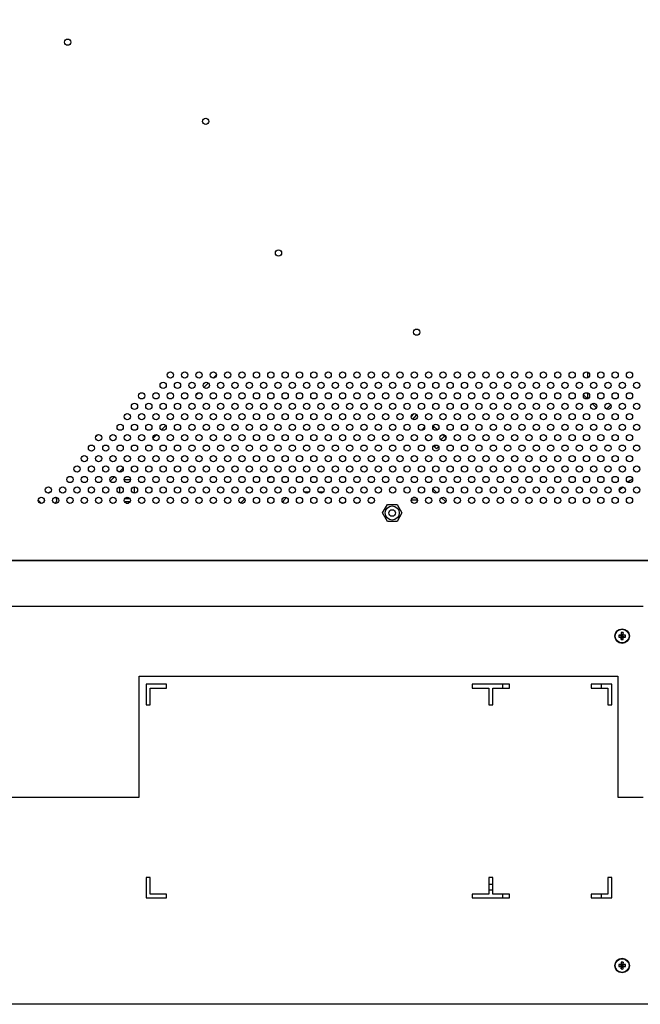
# Model space of a CAD drawing. Header units: millimetres. Extents: x 0 to 844, y -2 to 552.
# Tile 57 of 151: x 649 to 672, y 181 to 218. Entities that reach past the tile are written whole.
import ezdxf

# ---------------------------------------------------------------- set-up
doc = ezdxf.new("R2010")
doc.units = ezdxf.units.MM
doc.styles.add('SLDTEXTSTYLE0', font='GOTHIC.TTF', dxfattribs={"width": 0.913})
doc.dimstyles.new('SLDDIMSTYLE5', dxfattribs={"dimtxt": 3.5, "dimasz": 3.9624, "dimexe": 0, "dimexo": 0.0625, "dimgap": 0.875, "dimtad": 0, "dimtih": 1, "dimtoh": 1, "dimdec": 1, "dimlfac": 10, "dimrnd": 1e-09, "dimzin": 12, "dimdsep": 46, "dimtxsty": 'SLDTEXTSTYLE0', "dimsah": 1, "dimcen": 0.09, "dimadec": 0, "dimazin": 3, "dimtfac": 1, "dimtdec": 1, "dimtofl": 0, "dimtmove": 0, "dimatfit": 3, "dimfxl": 1, "dimfrac": 2, "dimtolj": 1, "dimtzin": 12, "dimarcsym": 0})
doc.dimstyles.new('SLDDIMSTYLE6', dxfattribs={"dimtxt": 3.5, "dimasz": 3.9624, "dimexe": 0, "dimexo": 0.0625, "dimgap": 0.875, "dimtad": 0, "dimtih": 1, "dimtoh": 1, "dimdec": 1, "dimlfac": 10, "dimrnd": 1e-09, "dimzin": 4, "dimdsep": 46, "dimtxsty": 'SLDTEXTSTYLE0', "dimsah": 1, "dimcen": 0.09, "dimadec": 0, "dimazin": 1, "dimtfac": 1, "dimtdec": 1, "dimtofl": 0, "dimtmove": 0, "dimatfit": 3, "dimfxl": 1, "dimfrac": 2, "dimtolj": 1, "dimtzin": 12, "dimarcsym": 0})

# ---------------------------------------------------------------- blocks, each defined once
blk = doc.blocks.new('_D_16')
at = {"color": 7, "linetype": 'Continuous', "lineweight": 0}
for p, q in [((599.832, 200.928), (599.832, 164.618)), ((632.491, 172.834), (631.425, 172.834)), ((631.425, 172.834), (631.425, 167.278)), ((644.129, 172.834), (645.195, 172.834)), ((645.195, 172.834), (645.195, 167.278)), ((599.832, 167.793), (628.355, 167.793)), ((672.346, 167.793), (648.265, 167.793)), ((631.425, 167.278), (632.491, 167.278)), ((645.195, 167.278), (644.129, 167.278))]:
    blk.add_line(p, q, dxfattribs=at)
at = {"color": 7, "linetype": 'Continuous', "lineweight": 18}
for points in [[(599.832, 167.793), (603.795, 167.133), (603.795, 168.454)], [(672.346, 167.793), (668.384, 168.454), (668.384, 167.133)]]:
    blk.add_solid(points, dxfattribs=at)
at = {"color": 7, "linetype": 'Continuous', "lineweight": 18, "char_height": 3.5, "attachment_point": 1, "style": 'SLDTEXTSTYLE0'}
for s, insert in [('28.55', (632.491, 171.749)), ('725.1', (632.491, 166.512))]:
    blk.add_mtext(s, dxfattribs=dict(at, insert=insert))
blk = doc.blocks.new('_D_20')
at = {"color": 7, "linetype": 'Continuous', "lineweight": 0}
for p, q in [((588.646, 253.659), (588.646, 140.69)), ((756.046, 253.659), (756.046, 140.69)), ((666.158, 148.906), (665.092, 148.906)), ((665.092, 148.906), (665.092, 143.349)), ((677.796, 148.906), (678.862, 148.906)), ((678.862, 148.906), (678.862, 143.349)), ((588.646, 143.865), (662.022, 143.865)), ((756.046, 143.865), (681.932, 143.865)), ((665.092, 143.349), (666.158, 143.349)), ((678.862, 143.349), (677.796, 143.349))]:
    blk.add_line(p, q, dxfattribs=at)
at = {"color": 7, "linetype": 'Continuous', "lineweight": 18}
for points in [[(588.646, 143.865), (592.608, 143.204), (592.608, 144.525)], [(756.046, 143.865), (752.084, 144.525), (752.084, 143.204)]]:
    blk.add_solid(points, dxfattribs=at)
at = {"color": 7, "linetype": 'Continuous', "lineweight": 18, "char_height": 3.5, "attachment_point": 1, "style": 'SLDTEXTSTYLE0'}
for s, insert in [('65.91', (666.158, 147.82)), ('1674.0', (664.865, 142.583))]:
    blk.add_mtext(s, dxfattribs=dict(at, insert=insert))

msp = doc.modelspace()

# ---------------------------------------------------------------- linework, layer by layer
at = {"color": 7, "linetype": 'Continuous', "lineweight": 25}
for p, q in [((655.916, 204.56), (656.039, 204.683)), ((670.216, 204.794), (670.216, 204.565)), ((655.557, 204.2), (655.725, 204.368)), ((655.254, 203.898), (655.353, 203.997)), ((670.069, 203.911), (670.216, 203.765)), ((670.216, 203.994), (670.216, 203.765)), ((670.398, 203.582), (670.561, 203.42)), ((670.954, 203.372), (671.113, 203.532)), ((654.33, 202.974), (654.379, 203.023)), ((663.594, 203.198), (663.481, 203.076)), ((653.935, 202.579), (654.1, 202.744)), ((664.487, 202.578), (664.356, 202.699)), ((651.48, 202.387), (651.424, 202.33)), ((653.609, 202.253), (653.751, 202.395)), ((664.119, 202.164), (664.036, 202.241)), ((664.751, 202.333), (664.682, 202.397)), ((664.749, 202.172), (664.809, 202.236)), ((664.374, 201.927), (664.337, 201.961)), ((664.453, 201.854), (664.529, 201.934)), ((652.321, 200.965), (652.468, 201.112)), ((651.976, 200.62), (652.139, 200.782)), ((652.344, 200.16), (652.344, 200.397)), ((652.747, 200.667), (652.51, 200.667)), ((652.898, 200.16), (652.898, 200.398)), ((671.581, 200.395), (671.439, 200.253)), ((659.574, 200.198), (659.398, 200.198)), ((660.122, 200.198), (659.947, 200.198)), ((664.31, 200.316), (664.461, 200.166)), ((664.642, 199.984), (664.803, 199.823)), ((649.344, 199.76), (649.218, 199.886)), ((649.453, 199.904), (649.455, 199.865)), ((652.737, 199.831), (652.519, 199.831)), ((652.54, 199.958), (652.717, 199.958)), ((656.96, 199.774), (657.122, 199.936)), ((660.812, 199.773), (660.744, 199.842)), ((660.913, 199.773), (660.812, 199.773)), ((661.461, 199.773), (661.35, 199.773)), ((662.01, 199.773), (661.899, 199.773)), ((662.387, 199.398), (662.571, 199.718)), ((662.571, 199.718), (662.941, 199.718)), ((662.941, 199.718), (663.126, 199.398)), ((662.571, 199.078), (662.387, 199.398)), ((663.126, 199.398), (662.941, 199.078)), ((662.941, 199.078), (662.571, 199.078)), ((602.832, 197.598), (698.606, 197.598)), ((676.712, 197.57), (602.892, 197.57)), ((672.346, 195.825), (604.346, 195.825)), ((671.415, 194.725), (671.528, 194.709)), ((671.509, 194.727), (671.528, 194.709)), ((671.511, 194.822), (671.528, 194.709)), ((671.528, 194.672), (671.528, 194.709)), ((671.565, 194.709), (671.528, 194.709)), ((671.581, 194.822), (671.565, 194.709)), ((671.565, 194.709), (671.583, 194.727)), ((671.677, 194.725), (671.565, 194.709)), ((671.565, 194.709), (671.565, 194.672)), ((671.415, 194.655), (671.528, 194.672)), ((671.528, 194.672), (671.509, 194.654)), ((671.511, 194.559), (671.528, 194.672)), ((671.528, 194.672), (671.565, 194.672)), ((671.583, 194.654), (671.565, 194.672)), ((671.677, 194.655), (671.565, 194.672)), ((671.581, 194.559), (671.565, 194.672)), ((653.078, 193.159), (671.388, 193.159)), ((653.078, 188.525), (653.078, 193.159)), ((653.346, 192.849), (653.346, 192.064)), ((654.131, 192.849), (653.346, 192.849)), ((654.131, 192.699), (654.131, 192.849)), ((667.235, 192.849), (665.815, 192.849)), ((665.815, 192.849), (665.815, 192.699)), ((666.966, 192.849), (666.966, 192.699)), ((667.235, 192.699), (667.235, 192.849)), ((671.15, 192.849), (670.365, 192.849)), ((670.365, 192.849), (670.365, 192.699)), ((670.746, 192.849), (670.746, 192.699)), ((671.15, 192.064), (671.15, 192.849)), ((671.388, 193.159), (671.388, 188.525)), ((653.496, 192.064), (653.496, 192.699)), ((653.496, 192.699), (654.131, 192.699)), ((665.815, 192.699), (666.45, 192.699)), ((666.45, 192.699), (666.45, 192.064)), ((666.6, 192.064), (666.6, 192.699)), ((666.6, 192.699), (667.235, 192.699)), ((670.365, 192.699), (671, 192.699)), ((671, 192.699), (671, 192.064)), ((653.346, 192.064), (653.496, 192.064)), ((666.45, 192.064), (666.6, 192.064)), ((671, 192.064), (671.15, 192.064)), ((604.346, 188.525), (653.078, 188.525)), ((671.388, 188.525), (672.346, 188.525)), ((653.496, 185.46), (653.346, 185.46)), ((653.346, 185.46), (653.346, 184.675)), ((653.496, 184.825), (653.496, 185.46)), ((666.6, 185.46), (666.45, 185.46)), ((666.45, 185.46), (666.45, 184.825)), ((666.6, 184.825), (666.6, 185.46)), ((671.15, 185.46), (671, 185.46)), ((671, 185.46), (671, 184.825)), ((671.15, 184.675), (671.15, 185.46)), ((653.346, 184.675), (654.131, 184.675)), ((654.131, 184.825), (653.496, 184.825)), ((654.131, 184.675), (654.131, 184.825)), ((666.45, 184.825), (665.815, 184.825)), ((665.815, 184.825), (665.815, 184.675)), ((665.815, 184.675), (667.235, 184.675)), ((667.235, 184.825), (666.6, 184.825)), ((666.966, 184.825), (666.966, 184.675)), ((667.235, 184.675), (667.235, 184.825)), ((671, 184.825), (670.365, 184.825)), ((670.365, 184.825), (670.365, 184.675)), ((670.365, 184.675), (671.15, 184.675)), ((670.746, 184.725), (670.744, 184.675)), ((670.746, 184.825), (670.746, 184.725)), ((671.415, 182.125), (671.528, 182.109)), ((671.415, 182.055), (671.528, 182.072)), ((671.509, 182.127), (671.528, 182.109)), ((671.528, 182.072), (671.509, 182.054)), ((671.511, 182.222), (671.528, 182.109)), ((671.511, 181.959), (671.528, 182.072)), ((671.528, 182.072), (671.528, 182.109)), ((671.565, 182.109), (671.528, 182.109)), ((671.528, 182.072), (671.565, 182.072)), ((671.581, 182.222), (671.565, 182.109)), ((671.565, 182.109), (671.583, 182.127)), ((671.677, 182.125), (671.565, 182.109)), ((671.565, 182.109), (671.565, 182.072)), ((671.583, 182.054), (671.565, 182.072)), ((671.677, 182.055), (671.565, 182.072)), ((671.581, 181.959), (671.565, 182.072)), ((564.725, 180.62), (779.967, 180.62))]:
    msp.add_line(p, q, dxfattribs=at)
at = {"color": 8, "linetype": 'Continuous', "lineweight": 25}
for p, q in [((663.538, 202.978), (663.697, 203.149)), ((663.994, 202.677), (663.885, 202.561)), ((664.308, 202.648), (664.356, 202.699)), ((664.751, 202.333), (664.618, 202.19)), ((664.439, 201.997), (664.374, 201.927)), ((663.639, 199.992), (663.562, 199.992)), ((663.576, 199.995), (663.624, 199.995)), ((652.581, 199.769), (652.675, 199.769)), ((663.483, 199.9), (663.716, 199.9)), ((663.716, 199.907), (663.716, 199.9)), ((663.716, 199.9), (663.716, 199.85)), ((666.45, 185.208), (666.6, 185.208)), ((666.45, 184.982), (666.6, 184.982))]:
    msp.add_line(p, q, dxfattribs=at)
at = {"color": 7, "linetype": 'Continuous', "lineweight": 25, "flags": 128}
for points in [[(664.356, 202.699), (664.331, 202.722), (664.318, 202.735)], [(664.751, 202.333), (664.764, 202.321), (664.778, 202.308), (664.792, 202.295), (664.804, 202.283), (664.815, 202.273), (664.816, 202.272)], [(664.453, 201.854), (664.452, 201.855), (664.447, 201.86), (664.438, 201.868), (664.428, 201.878), (664.415, 201.889), (664.401, 201.902), (664.387, 201.915), (664.374, 201.927)], [(658.147, 200.793), (658.096, 200.774), (658.008, 200.733)], [(649.709, 200.211), (649.662, 200.198), (649.591, 200.161)], [(658.714, 199.987), (658.631, 199.897), (658.568, 199.807)]]:
    msp.add_lwpolyline(points, dxfattribs=at)
at = {"color": 7, "linetype": 'Continuous', "lineweight": 25}
for centre, radius in [((650.347, 217.404), 0.119), ((655.626, 214.376), 0.119), ((658.408, 209.343), 0.119), ((663.687, 206.315), 0.119), ((654.274, 204.679), 0.119), ((654.823, 204.679), 0.119), ((655.371, 204.679), 0.119), ((655.92, 204.679), 0.119), ((656.469, 204.679), 0.119), ((657.017, 204.679), 0.119), ((657.566, 204.679), 0.119), ((658.114, 204.679), 0.119), ((658.663, 204.679), 0.119), ((659.212, 204.679), 0.119), ((659.76, 204.679), 0.119), ((660.309, 204.679), 0.119), ((660.857, 204.679), 0.119), ((661.406, 204.679), 0.119), ((661.955, 204.679), 0.119), ((662.503, 204.679), 0.119), ((663.052, 204.679), 0.119), ((663.6, 204.679), 0.119), ((664.149, 204.679), 0.119), ((664.698, 204.679), 0.119), ((665.246, 204.679), 0.119), ((665.795, 204.679), 0.119), ((666.343, 204.679), 0.119), ((666.892, 204.679), 0.119), ((667.441, 204.679), 0.119), ((667.989, 204.679), 0.119), ((668.538, 204.679), 0.119), ((669.086, 204.679), 0.119), ((669.635, 204.679), 0.119), ((670.184, 204.679), 0.119), ((670.732, 204.679), 0.119), ((671.281, 204.679), 0.119), ((671.829, 204.679), 0.119), ((654, 204.279), 0.119), ((654.548, 204.279), 0.119), ((655.097, 204.279), 0.119), ((655.646, 204.279), 0.119), ((656.194, 204.279), 0.119), ((656.743, 204.279), 0.119), ((657.291, 204.279), 0.119), ((657.84, 204.279), 0.119), ((658.389, 204.279), 0.119), ((658.937, 204.279), 0.119), ((659.486, 204.279), 0.119), ((660.034, 204.279), 0.119), ((660.583, 204.279), 0.119), ((661.132, 204.279), 0.119), ((661.68, 204.279), 0.119), ((662.229, 204.279), 0.119), ((662.777, 204.279), 0.119), ((663.326, 204.279), 0.119), ((663.875, 204.279), 0.119), ((664.423, 204.279), 0.119), ((664.972, 204.279), 0.119), ((665.52, 204.279), 0.119), ((666.069, 204.279), 0.119), ((666.618, 204.279), 0.119), ((667.166, 204.279), 0.119), ((667.715, 204.279), 0.119), ((668.263, 204.279), 0.119), ((668.812, 204.279), 0.119), ((669.361, 204.279), 0.119), ((669.909, 204.279), 0.119), ((670.458, 204.279), 0.119), ((671.006, 204.279), 0.119), ((671.555, 204.279), 0.119), ((672.104, 204.279), 0.119), ((653.177, 203.879), 0.119), ((653.726, 203.879), 0.119), ((654.274, 203.879), 0.119), ((654.823, 203.879), 0.119), ((655.371, 203.879), 0.119), ((655.92, 203.879), 0.119), ((656.469, 203.879), 0.119), ((657.017, 203.879), 0.119), ((657.566, 203.879), 0.119), ((658.114, 203.879), 0.119), ((658.663, 203.879), 0.119), ((659.212, 203.879), 0.119), ((659.76, 203.879), 0.119), ((660.309, 203.879), 0.119), ((660.857, 203.879), 0.119), ((661.406, 203.879), 0.119), ((661.955, 203.879), 0.119), ((662.503, 203.879), 0.119), ((663.052, 203.879), 0.119), ((663.6, 203.879), 0.119), ((664.149, 203.879), 0.119), ((664.698, 203.879), 0.119), ((665.246, 203.879), 0.119), ((665.795, 203.879), 0.119), ((666.343, 203.879), 0.119), ((666.892, 203.879), 0.119), ((667.441, 203.879), 0.119), ((667.989, 203.879), 0.119), ((668.538, 203.879), 0.119), ((669.086, 203.879), 0.119), ((669.635, 203.879), 0.119), ((670.184, 203.879), 0.119), ((670.732, 203.879), 0.119), ((671.281, 203.879), 0.119), ((671.829, 203.879), 0.119), ((652.903, 203.479), 0.119), ((653.451, 203.479), 0.119), ((654, 203.479), 0.119), ((654.548, 203.479), 0.119), ((655.097, 203.479), 0.119), ((655.646, 203.479), 0.119), ((656.194, 203.479), 0.119), ((656.743, 203.479), 0.119), ((657.291, 203.479), 0.119), ((657.84, 203.479), 0.119), ((658.389, 203.479), 0.119), ((658.937, 203.479), 0.119), ((659.486, 203.479), 0.119), ((660.034, 203.479), 0.119), ((660.583, 203.479), 0.119), ((661.132, 203.479), 0.119), ((661.68, 203.479), 0.119), ((662.229, 203.479), 0.119), ((662.777, 203.479), 0.119), ((663.326, 203.479), 0.119), ((663.875, 203.479), 0.119), ((664.423, 203.479), 0.119), ((664.972, 203.479), 0.119), ((665.52, 203.479), 0.119), ((666.069, 203.479), 0.119), ((666.618, 203.479), 0.119), ((667.166, 203.479), 0.119), ((667.715, 203.479), 0.119), ((668.263, 203.479), 0.119), ((668.812, 203.479), 0.119), ((669.361, 203.479), 0.119), ((669.909, 203.479), 0.119), ((670.458, 203.479), 0.119), ((671.006, 203.479), 0.119), ((671.555, 203.479), 0.119), ((672.104, 203.479), 0.119), ((652.628, 203.079), 0.119), ((653.177, 203.079), 0.119), ((653.726, 203.079), 0.119), ((654.274, 203.079), 0.119), ((654.823, 203.079), 0.119), ((655.371, 203.079), 0.119), ((655.92, 203.079), 0.119), ((656.469, 203.079), 0.119), ((657.017, 203.079), 0.119), ((657.566, 203.079), 0.119), ((658.114, 203.079), 0.119), ((658.663, 203.079), 0.119), ((659.212, 203.079), 0.119), ((659.76, 203.079), 0.119), ((660.309, 203.079), 0.119), ((660.857, 203.079), 0.119), ((661.406, 203.079), 0.119), ((661.955, 203.079), 0.119), ((662.503, 203.079), 0.119), ((663.052, 203.079), 0.119), ((663.6, 203.079), 0.119), ((664.149, 203.079), 0.119), ((664.698, 203.079), 0.119), ((665.246, 203.079), 0.119), ((665.795, 203.079), 0.119), ((666.343, 203.079), 0.119), ((666.892, 203.079), 0.119), ((667.441, 203.079), 0.119), ((667.989, 203.079), 0.119), ((668.538, 203.079), 0.119), ((669.086, 203.079), 0.119), ((669.635, 203.079), 0.119), ((670.184, 203.079), 0.119), ((670.732, 203.079), 0.119), ((671.281, 203.079), 0.119), ((671.829, 203.079), 0.119), ((652.354, 202.679), 0.119), ((652.903, 202.679), 0.119), ((653.451, 202.679), 0.119), ((654, 202.679), 0.119), ((654.548, 202.679), 0.119), ((655.097, 202.679), 0.119), ((655.646, 202.679), 0.119), ((656.194, 202.679), 0.119), ((656.743, 202.679), 0.119), ((657.291, 202.679), 0.119), ((657.84, 202.679), 0.119), ((658.389, 202.679), 0.119), ((658.937, 202.679), 0.119), ((659.486, 202.679), 0.119), ((660.034, 202.679), 0.119), ((660.583, 202.679), 0.119), ((661.132, 202.679), 0.119), ((661.68, 202.679), 0.119), ((662.229, 202.679), 0.119), ((662.777, 202.679), 0.119), ((663.326, 202.679), 0.119), ((663.875, 202.679), 0.119), ((664.423, 202.679), 0.119), ((664.972, 202.679), 0.119), ((665.52, 202.679), 0.119), ((666.069, 202.679), 0.119), ((666.618, 202.679), 0.119), ((667.166, 202.679), 0.119), ((667.715, 202.679), 0.119), ((668.263, 202.679), 0.119), ((668.812, 202.679), 0.119), ((669.361, 202.679), 0.119), ((669.909, 202.679), 0.119), ((670.458, 202.679), 0.119), ((671.006, 202.679), 0.119), ((671.555, 202.679), 0.119), ((672.104, 202.679), 0.119), ((651.531, 202.279), 0.119), ((652.08, 202.279), 0.119), ((652.628, 202.279), 0.119), ((653.177, 202.279), 0.119), ((653.726, 202.279), 0.119), ((654.274, 202.279), 0.119), ((654.823, 202.279), 0.119), ((655.371, 202.279), 0.119), ((655.92, 202.279), 0.119), ((656.469, 202.279), 0.119), ((657.017, 202.279), 0.119), ((657.566, 202.279), 0.119), ((658.114, 202.279), 0.119), ((658.663, 202.279), 0.119), ((659.212, 202.279), 0.119), ((659.76, 202.279), 0.119), ((660.309, 202.279), 0.119), ((660.857, 202.279), 0.119), ((661.406, 202.279), 0.119), ((661.955, 202.279), 0.119), ((662.503, 202.279), 0.119), ((663.052, 202.279), 0.119), ((663.6, 202.279), 0.119), ((664.149, 202.279), 0.119), ((664.698, 202.279), 0.119), ((665.246, 202.279), 0.119), ((665.795, 202.279), 0.119), ((666.343, 202.279), 0.119), ((666.892, 202.279), 0.119), ((667.441, 202.279), 0.119), ((667.989, 202.279), 0.119), ((668.538, 202.279), 0.119), ((669.086, 202.279), 0.119), ((669.635, 202.279), 0.119), ((670.184, 202.279), 0.119), ((670.732, 202.279), 0.119), ((671.281, 202.279), 0.119), ((671.829, 202.279), 0.119), ((651.257, 201.879), 0.119), ((651.805, 201.879), 0.119), ((652.354, 201.879), 0.119), ((652.903, 201.879), 0.119), ((653.451, 201.879), 0.119), ((654, 201.879), 0.119), ((654.548, 201.879), 0.119), ((655.097, 201.879), 0.119), ((655.646, 201.879), 0.119), ((656.194, 201.879), 0.119), ((656.743, 201.879), 0.119), ((657.291, 201.879), 0.119), ((657.84, 201.879), 0.119), ((658.389, 201.879), 0.119), ((658.937, 201.879), 0.119), ((659.486, 201.879), 0.119), ((660.034, 201.879), 0.119), ((660.583, 201.879), 0.119), ((661.132, 201.879), 0.119), ((661.68, 201.879), 0.119), ((662.229, 201.879), 0.119), ((662.777, 201.879), 0.119), ((663.326, 201.879), 0.119), ((663.875, 201.879), 0.119), ((664.423, 201.879), 0.119), ((664.972, 201.879), 0.119), ((665.52, 201.879), 0.119), ((666.069, 201.879), 0.119), ((666.618, 201.879), 0.119), ((667.166, 201.879), 0.119), ((667.715, 201.879), 0.119), ((668.263, 201.879), 0.119), ((668.812, 201.879), 0.119), ((669.361, 201.879), 0.119), ((669.909, 201.879), 0.119), ((670.458, 201.879), 0.119), ((671.006, 201.879), 0.119), ((671.555, 201.879), 0.119), ((672.104, 201.879), 0.119), ((650.983, 201.479), 0.119), ((651.531, 201.479), 0.119), ((652.08, 201.479), 0.119), ((652.628, 201.479), 0.119), ((653.177, 201.479), 0.119), ((653.726, 201.479), 0.119), ((654.274, 201.479), 0.119), ((654.823, 201.479), 0.119), ((655.371, 201.479), 0.119), ((655.92, 201.479), 0.119), ((656.469, 201.479), 0.119), ((657.017, 201.479), 0.119), ((657.566, 201.479), 0.119), ((658.114, 201.479), 0.119), ((658.663, 201.479), 0.119), ((659.212, 201.479), 0.119), ((659.76, 201.479), 0.119), ((660.309, 201.479), 0.119), ((660.857, 201.479), 0.119), ((661.406, 201.479), 0.119), ((661.955, 201.479), 0.119), ((662.503, 201.479), 0.119), ((663.052, 201.479), 0.119), ((663.6, 201.479), 0.119), ((664.149, 201.479), 0.119), ((664.698, 201.479), 0.119), ((665.246, 201.479), 0.119), ((665.795, 201.479), 0.119), ((666.343, 201.479), 0.119), ((666.892, 201.479), 0.119), ((667.441, 201.479), 0.119), ((667.989, 201.479), 0.119), ((668.538, 201.479), 0.119), ((669.086, 201.479), 0.119), ((669.635, 201.479), 0.119), ((670.184, 201.479), 0.119), ((670.732, 201.479), 0.119), ((671.281, 201.479), 0.119), ((671.829, 201.479), 0.119), ((650.708, 201.079), 0.119), ((651.257, 201.079), 0.119), ((651.805, 201.079), 0.119), ((652.354, 201.079), 0.119), ((652.903, 201.079), 0.119), ((653.451, 201.079), 0.119), ((654, 201.079), 0.119), ((654.548, 201.079), 0.119), ((655.097, 201.079), 0.119), ((655.646, 201.079), 0.119), ((656.194, 201.079), 0.119), ((656.743, 201.079), 0.119), ((657.291, 201.079), 0.119), ((657.84, 201.079), 0.119), ((658.389, 201.079), 0.119), ((658.937, 201.079), 0.119), ((659.486, 201.079), 0.119), ((660.034, 201.079), 0.119), ((660.583, 201.079), 0.119), ((661.132, 201.079), 0.119), ((661.68, 201.079), 0.119), ((662.229, 201.079), 0.119), ((662.777, 201.079), 0.119), ((663.326, 201.079), 0.119), ((663.875, 201.079), 0.119), ((664.423, 201.079), 0.119), ((664.972, 201.079), 0.119), ((665.52, 201.079), 0.119), ((666.069, 201.079), 0.119), ((666.618, 201.079), 0.119), ((667.166, 201.079), 0.119), ((667.715, 201.079), 0.119), ((668.263, 201.079), 0.119), ((668.812, 201.079), 0.119), ((669.361, 201.079), 0.119), ((669.909, 201.079), 0.119), ((670.458, 201.079), 0.119), ((671.006, 201.079), 0.119), ((671.555, 201.079), 0.119), ((672.104, 201.079), 0.119), ((650.434, 200.679), 0.119), ((650.983, 200.679), 0.119), ((651.531, 200.679), 0.119), ((652.08, 200.679), 0.119), ((652.628, 200.679), 0.119), ((653.177, 200.679), 0.119), ((653.726, 200.679), 0.119), ((654.274, 200.679), 0.119), ((654.823, 200.679), 0.119), ((655.371, 200.679), 0.119), ((655.92, 200.679), 0.119), ((656.469, 200.679), 0.119), ((657.017, 200.679), 0.119), ((657.566, 200.679), 0.119), ((658.114, 200.679), 0.119), ((658.663, 200.679), 0.119), ((659.212, 200.679), 0.119), ((659.76, 200.679), 0.119), ((660.309, 200.679), 0.119), ((660.857, 200.679), 0.119), ((661.406, 200.679), 0.119), ((661.955, 200.679), 0.119), ((662.503, 200.679), 0.119), ((663.052, 200.679), 0.119), ((663.6, 200.679), 0.119), ((664.149, 200.679), 0.119), ((664.698, 200.679), 0.119), ((665.246, 200.679), 0.119), ((665.795, 200.679), 0.119), ((666.343, 200.679), 0.119), ((666.892, 200.679), 0.119), ((667.441, 200.679), 0.119), ((667.989, 200.679), 0.119), ((668.538, 200.679), 0.119), ((669.086, 200.679), 0.119), ((669.635, 200.679), 0.119), ((670.184, 200.679), 0.119), ((670.732, 200.679), 0.119), ((671.281, 200.679), 0.119), ((671.829, 200.679), 0.119), ((649.611, 200.279), 0.119), ((650.16, 200.279), 0.119), ((650.708, 200.279), 0.119), ((651.257, 200.279), 0.119), ((651.805, 200.279), 0.119), ((652.354, 200.279), 0.119), ((652.903, 200.279), 0.119), ((653.451, 200.279), 0.119), ((654, 200.279), 0.119), ((654.548, 200.279), 0.119), ((655.097, 200.279), 0.119), ((655.646, 200.279), 0.119), ((656.194, 200.279), 0.119), ((656.743, 200.279), 0.119), ((657.291, 200.279), 0.119), ((657.84, 200.279), 0.119), ((658.389, 200.279), 0.119), ((658.937, 200.279), 0.119), ((659.486, 200.279), 0.119), ((660.034, 200.279), 0.119), ((660.583, 200.279), 0.119), ((661.132, 200.279), 0.119), ((661.68, 200.279), 0.119), ((662.229, 200.279), 0.119), ((662.777, 200.279), 0.119), ((663.326, 200.279), 0.119), ((663.875, 200.279), 0.119), ((664.423, 200.279), 0.119), ((664.972, 200.279), 0.119), ((665.52, 200.279), 0.119), ((666.069, 200.279), 0.119), ((666.618, 200.279), 0.119), ((667.166, 200.279), 0.119), ((667.715, 200.279), 0.119), ((668.263, 200.279), 0.119), ((668.812, 200.279), 0.119), ((669.361, 200.279), 0.119), ((669.909, 200.279), 0.119), ((670.458, 200.279), 0.119), ((671.006, 200.279), 0.119), ((671.555, 200.279), 0.119), ((672.104, 200.279), 0.119), ((649.337, 199.879), 0.119), ((649.885, 199.879), 0.119), ((650.434, 199.879), 0.119), ((650.983, 199.879), 0.119), ((651.531, 199.879), 0.119), ((652.08, 199.879), 0.119), ((652.628, 199.879), 0.119), ((653.177, 199.879), 0.119), ((653.726, 199.879), 0.119), ((654.274, 199.879), 0.119), ((654.823, 199.879), 0.119), ((655.371, 199.879), 0.119), ((655.92, 199.879), 0.119), ((656.469, 199.879), 0.119), ((657.017, 199.879), 0.119), ((657.566, 199.879), 0.119), ((658.114, 199.879), 0.119), ((658.663, 199.879), 0.119), ((659.212, 199.879), 0.119), ((659.76, 199.879), 0.119), ((660.309, 199.879), 0.119), ((660.857, 199.879), 0.119), ((661.406, 199.879), 0.119), ((661.955, 199.879), 0.119), ((663.6, 199.879), 0.119), ((664.149, 199.879), 0.119), ((664.698, 199.879), 0.119), ((665.246, 199.879), 0.119), ((665.795, 199.879), 0.119), ((666.343, 199.879), 0.119), ((666.892, 199.879), 0.119), ((667.441, 199.879), 0.119), ((667.989, 199.879), 0.119), ((668.538, 199.879), 0.119), ((669.086, 199.879), 0.119), ((669.635, 199.879), 0.119), ((670.184, 199.879), 0.119), ((670.732, 199.879), 0.119), ((671.281, 199.879), 0.119), ((671.829, 199.879), 0.119), ((662.756, 199.398), 0.27), ((662.756, 199.398), 0.269), ((662.756, 199.398), 0.125), ((671.546, 194.69), 0.28), ((671.546, 194.69), 0.263), ((671.546, 182.09), 0.28), ((671.546, 182.09), 0.263)]:
    msp.add_circle(centre, radius, dxfattribs=at)
for centre, radius, start, end in [((672.582, 199.6), 1.27, 120.0307, 129.7976), ((649.771, 199.899), 0.159, 301.5237, 38.1489), ((672.216, 194.69), 0.802, 177.4982, 182.5018), ((671.544, 190.132), 4.595, 90.4366, 91.6181), ((676.075, 194.693), 4.566, 178.3784, 179.5674), ((671.546, 194.023), 0.8, 87.4913, 92.5087), ((667.017, 194.693), 4.566, 0.4327, 1.6215), ((671.548, 190.132), 4.595, 88.3819, 89.5634), ((670.876, 194.69), 0.802, 357.4982, 2.5018), ((671.544, 199.223), 4.57, 268.3787, 269.5666), ((676.076, 194.688), 4.566, 180.4327, 181.6215), ((671.546, 195.362), 0.804, 267.5032, 272.4968), ((667.016, 194.688), 4.567, 358.3786, 359.5673), ((671.548, 199.223), 4.57, 270.4334, 271.6213), ((672.216, 182.09), 0.802, 177.4982, 182.5018), ((671.544, 177.576), 4.552, 90.431, 91.6237), ((671.544, 186.642), 4.589, 268.3811, 269.5642), ((676.075, 182.093), 4.566, 178.3785, 179.5674), ((676.075, 182.088), 4.566, 180.4327, 181.6216), ((671.546, 181.419), 0.804, 87.5032, 92.4968), ((671.546, 182.754), 0.796, 267.4793, 272.5207), ((667.016, 182.093), 4.566, 0.4326, 1.6214), ((667.017, 182.088), 4.566, 358.3785, 359.5673), ((671.549, 177.576), 4.552, 88.3763, 89.569), ((671.548, 186.642), 4.589, 270.4358, 271.6189), ((670.876, 182.09), 0.802, 357.4982, 2.5018)]:
    msp.add_arc(centre, radius, start, end, dxfattribs=at)

# ---------------------------------------------------------------- dimensions: what is measured, and where the dimension line sits
at = {"color": 7, "linetype": 'Continuous', "lineweight": 18}
for base, p1, p2, dimstyle, picture, middle in [((756.046, 143.865), (588.646, 254.929), (756.046, 254.929), 'SLDDIMSTYLE6', '_D_20', (671.977, 143.865)), ((672.346, 167.793), (599.832, 202.198), (672.346, 151.303), 'SLDDIMSTYLE5', '_D_16', (638.31, 167.793))]:
    dim = msp.add_linear_dim(base=base, p1=p1, p2=p2, dimstyle=dimstyle, dxfattribs=at)
    dim.commit()
    dim.dimension.update_dxf_attribs({"geometry": picture, "text_midpoint": middle, "dimtype": 160})

doc.saveas('drawing.dxf')
